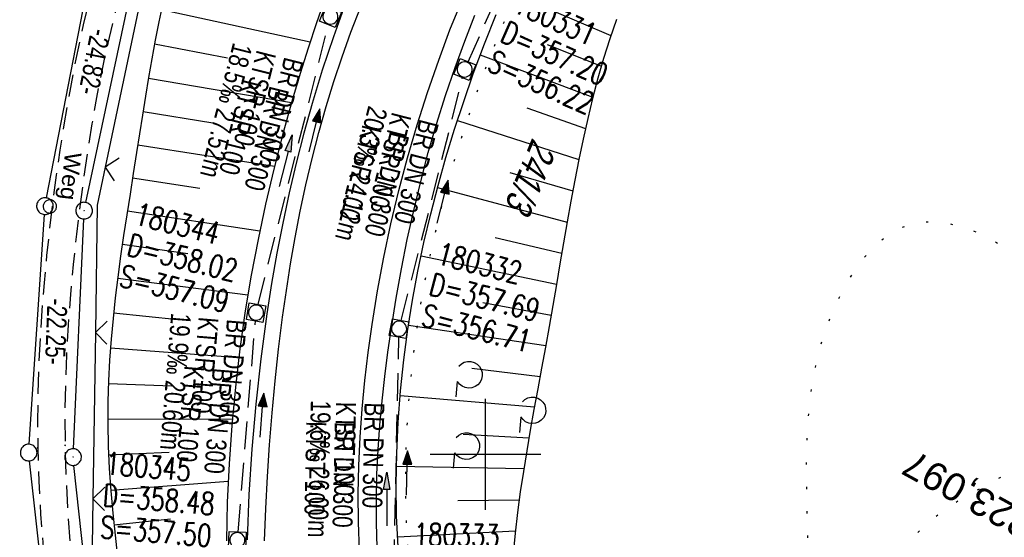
# Model space of a CAD drawing. Extents: x 507875 to 508634, y 446340 to 447363.
# Tile 9 of 71: x 507958 to 508047, y 446593 to 446639. Entities that reach past the tile are written whole.
import ezdxf
from ezdxf.enums import TextEntityAlignment as Align

# ---------------------------------------------------------------- set-up
doc = ezdxf.new("R2010")
doc.units = 0
doc.header["$LTSCALE"] = 10
doc.header["$MEASUREMENT"] = 0
for name, pattern in [('AUSGEZOGEN', [0]), ('LT00', [0]), ('LT07', [0.22, 0.02, -0.2]), ('LT11', [0.3, 0.2, -0.1]), ('STRICHLINIE2', [0.375, 0.25, -0.125])]:
    doc.linetypes.add(name, pattern=pattern)
doc.layers.get('0').update_dxf_attribs({"linetype": 'LT00'})
for name, color, linetype in [('--EK_FBR', 250, 'LT00'), ('--EK_Halt-Pfeil', 4, 'LT00'), ('--EK_Haltung', 7, 'STRICHLINIE2'), ('--EK_Haltung-Text', 140, 'LT00'), ('--EK_Schacht-Text', 5, 'LT00'), ('--EL_DFK_AB_L', 21, 'LT00'), ('--EL_DFK_AB_P', 7, 'LT00'), ('--EL_Halt-Pfeil', 4, 'LT00'), ('--EL_Haltung', 182, 'STRICHLINIE2'), ('--EL_Haltung-Text', 182, 'LT00'), ('-EL-93-1', 250, 'LT00'), ('ABSTAND', 8, 'LT00'), ('DFK_AB_L', 21, 'LT00'), ('DFK_AB_P', 7, 'LT00'), ('DFK_FLUR_NR', 250, 'LT00'), ('DFK_GZPKT', 250, 'LT00'), ('DFK_KATASTER', 250, 'LT00'), ('DFK_VERMPKT', 252, 'LT00'), ('FELDWEG_TEXT', 250, 'Continuous'), ('GEHOELZ_SYMB', 252, 'Continuous'), ('PFEIL', 140, 'AUSGEZOGEN'), ('V127_AFBR_BAB', 250, 'LT00'), ('V127_BOESCH', 250, 'LT00'), ('V127_BOSCHUNG', 250, 'LT00'), ('V127_FELDWEG', 250, 'LT11'), ('V127_GEHOELZ', 250, 'LT07'), ('V127_GRABEN', 250, 'LT00'), ('V127_KA_MULD', 182, 'LT00'), ('V127_RASTER', 250, 'LT00'), ('V127_ZAUN', 40, 'LT00')]:
    doc.layers.add(name, color=color, linetype=linetype)
doc.styles.add('Arial', font='ARIAL.TTF')
doc.styles.add('Beschrift', font='ARIAL.TTF')
doc.styles.add('Haltungsbeschriftung', font='ARIAL.TTF', dxfattribs={"width": 0.75})
doc.styles.add('schachtbeschriftung', font='romans.shx', dxfattribs={"width": 0.75, "height": 2})
doc.styles.get("Standard").update_dxf_attribs({"font": 'ARIAL.TTF'})

# ---------------------------------------------------------------- blocks, each defined once
blk = doc.blocks.new('SYMB7010')
at = {"color": 0, "linetype": 'ByBlock'}
for points in [[(-0.031408, 0.499213), (-0.093728, 0.49134), (-0.15457, 0.475719), (-0.212975, 0.452595), (-0.268021, 0.422333), (-0.31884, 0.385411), (-0.36463, 0.342411), (-0.40467, 0.29401), (-0.438329, 0.240973), (-0.465074, 0.184136), (-0.484486, 0.124395), (-0.496256, 0.062692), (-0.5002, 0)], [(-0.5002, 0), (-0.496256, -0.062692), (-0.484486, -0.124395), (-0.465075, -0.184136), (-0.438329, -0.240973), (-0.404671, -0.29401), (-0.36463, -0.342411), (-0.31884, -0.385411), (-0.268021, -0.422333), (-0.212975, -0.452595), (-0.154571, -0.475719), (-0.093728, -0.49134), (-0.031408, -0.499213), (0.031408, -0.499213)], [(0.5002, 0), (0.496256, 0.062692), (0.484485, 0.124395), (0.465074, 0.184136), (0.438329, 0.240973), (0.40467, 0.29401), (0.36463, 0.342411), (0.31884, 0.385411), (0.268021, 0.422333), (0.212975, 0.452595), (0.15457, 0.475719), (0.093728, 0.49134), (0.031408, 0.499213), (-0.031408, 0.499213)], [(0.031408, -0.499213), (0.093728, -0.491341), (0.15457, -0.475719), (0.212975, -0.452595), (0.268021, -0.422333), (0.31884, -0.385411), (0.36463, -0.342411), (0.404671, -0.294011), (0.438329, -0.240974), (0.465075, -0.184136), (0.484486, -0.124395), (0.496256, -0.062692), (0.500201, 0)]]:
    blk.add_lwpolyline(points, dxfattribs=at)
blk = doc.blocks.new('GEHOELZ_SYMB')
at = {"layer": 'GEHOELZ_SYMB'}
blk.add_line((0, 0), (1.4, 0), dxfattribs=at)
blk.add_lwpolyline([(-1.388, 0.017), (-1.612, 0.221), (-1.778, 0.474), (-1.876, 0.761), (-1.898, 1.063), (-1.844, 1.361), (-1.718, 1.636), (-1.526, 1.87), (-1.282, 2.05), (-1, 2.162), (-0.7, 2.2), (-0.4, 2.162), (-0.118, 2.05), (0.126, 1.87), (0.318, 1.636), (0.444, 1.361), (0.498, 1.063), (0.476, 0.761), (0.378, 0.474), (0.212, 0.221), (-0.012, 0.017)], dxfattribs=at)
blk = doc.blocks.new('SYMB0011')
at = {"color": 0, "linetype": 'ByBlock'}
for p, q in [((0.5, 0), (-0.5, 0)), ((0, 0.5), (0, -0.5))]:
    blk.add_line(p, q, dxfattribs=at)
blk = doc.blocks.new('SYMB0024')
at = {"color": 0, "linetype": 'ByBlock'}
for p, q in [((-0.5, 0.5), (0, 0)), ((0, 0), (0.5, 0.5))]:
    blk.add_line(p, q, dxfattribs=at)
blk = doc.blocks.new('Pfreil3')
at = {"layer": 'PFEIL'}
blk.add_hatch(color=256, dxfattribs=at).paths.add_polyline_path([(-1.549, 0.273), (-1.549, -0.273), (0, 0)])
for p, q in [((-1.549, 0), (-4.831, 0)), ((-1.549, -0.273), (-1.549, 0.273)), ((-1.549, 0.273), (0, 0)), ((0, 0), (-1.549, -0.273))]:
    blk.add_line(p, q, dxfattribs=at)
blk = doc.blocks.new('SYMB1210')
at = {"color": 0, "linetype": 'ByBlock'}
blk.add_line((0.018815, -0.179014), (0.055623, -0.17119), dxfattribs=at)
for points in [[(-0.2, -0.2), (-0.2, 0.2), (0.2, 0.2), (0.2, -0.2), (-0.2, -0.2)], [(0.018815, 0.179014), (-0.018815, 0.179014), (-0.055623, 0.17119), (-0.09, 0.155885), (-0.120444, 0.133766), (-0.145623, 0.105801), (-0.164438, 0.073213), (-0.176067, 0.037424), (-0.18, 0)], [(-0.18, 0), (-0.176067, -0.037424), (-0.164438, -0.073213), (-0.145623, -0.105801), (-0.120444, -0.133766), (-0.09, -0.155885), (-0.055623, -0.17119), (-0.018815, -0.179014), (0.018815, -0.179014)], [(0.18, 0), (0.176067, 0.037424), (0.164438, 0.073213), (0.145623, 0.105801), (0.120444, 0.133766), (0.09, 0.155885), (0.055623, 0.17119), (0.018815, 0.179014)], [(0.055623, -0.17119), (0.09, -0.155885), (0.120444, -0.133766), (0.145623, -0.105801), (0.164438, -0.073213), (0.176067, -0.037424), (0.18, 0)]]:
    blk.add_lwpolyline(points, dxfattribs=at)
blk = doc.blocks.new('SYMB0003')
at = {"color": 0, "linetype": 'ByBlock'}
for p, q in [((-0.015712, 0), (0.010166, 0.012015)), ((0, -0.021257), (-0.015712, 0)), ((0.010166, 0.012015), (0, -0.021257))]:
    blk.add_line(p, q, dxfattribs=at)
for points in [[(-0.031395, 0.499013), (-0.093691, 0.491144), (-0.154509, 0.475528), (-0.21289, 0.452414), (-0.267913, 0.422164), (-0.318712, 0.385257), (-0.364484, 0.342274), (-0.404509, 0.293893), (-0.438154, 0.240877), (-0.464888, 0.184062), (-0.484292, 0.124345), (-0.496058, 0.062667), (-0.5, 0)], [(-0.5, 0), (-0.496058, -0.062667), (-0.484292, -0.124345), (-0.464888, -0.184062), (-0.438154, -0.240877), (-0.404509, -0.293893), (-0.364485, -0.342274), (-0.318712, -0.385257), (-0.267914, -0.422164), (-0.21289, -0.452414), (-0.154509, -0.475529), (-0.093691, -0.491144), (-0.031395, -0.499014), (0.031395, -0.499014)], [(0.5, 0), (0.496057, 0.062667), (0.484292, 0.124345), (0.464888, 0.184062), (0.438153, 0.240877), (0.404509, 0.293893), (0.364484, 0.342274), (0.318712, 0.385257), (0.267913, 0.422164), (0.21289, 0.452414), (0.154509, 0.475528), (0.093691, 0.491144), (0.031395, 0.499013), (-0.031395, 0.499013)], [(0.031395, -0.499014), (0.093691, -0.491144), (0.154509, -0.475529), (0.21289, -0.452414), (0.267914, -0.422164), (0.318712, -0.385257), (0.364485, -0.342274), (0.404509, -0.293893), (0.438154, -0.240877), (0.464889, -0.184062), (0.484292, -0.124345), (0.496058, -0.062667), (0.5, 0)]]:
    blk.add_lwpolyline(points, dxfattribs=at)
blk = doc.blocks.new('SYMB0070')
at = {"color": 0, "linetype": 'ByBlock'}
for p, q in [((-0.5, 0), (0.2, 0)), ((0.5, 0), (0.2, 0.1)), ((0.2, 0.1), (0.2, 0)), ((0.468, 0), (0.21, 0.086)), ((0.21, 0.086), (0.21, -0.086)), ((0.21, -0.086), (0.468, 0)), ((0.22, -0.072), (0.437, 0)), ((0.23, -0.058), (0.405, 0)), ((0.24, -0.045), (0.374, 0)), ((0.342, 0), (0.25, 0.031)), ((0.25, 0.031), (0.25, -0.031)), ((0.25, -0.031), (0.342, 0)), ((0.26, -0.017), (0.31, 0)), ((0.27, -0.003), (0.279, 0))]:
    blk.add_line(p, q, dxfattribs=at)
for points in [[(0.2, 0), (0.2, -0.1), (0.5, 0)], [(0.437, 0), (0.22, 0.072), (0.22, -0.072)], [(0.405, 0), (0.23, 0.058), (0.23, -0.058)], [(0.374, 0), (0.24, 0.045), (0.24, -0.045)], [(0.31, 0), (0.26, 0.017), (0.26, -0.017)], [(0.279, 0), (0.27, 0.003), (0.27, -0.003)]]:
    blk.add_lwpolyline(points, dxfattribs=at)

msp = doc.modelspace()

# ---------------------------------------------------------------- linework, layer by layer
at = {"layer": '--EK_FBR', "color": 2}
for points in [[(507988.622, 446591.303), (507988.532, 446593.867), (507988.515, 446596.429), (507988.567, 446598.988), (507988.686, 446601.544), (507988.869, 446604.096), (507989.111, 446606.642), (507989.411, 446609.183), (507989.766, 446611.718), (507990.261, 446614.754), (507990.829, 446617.777), (507991.471, 446620.786), (507992.187, 446623.778), (507992.975, 446626.752), (507993.837, 446629.705), (507994.771, 446632.634), (507995.778, 446635.539), (507996.799, 446638.27), (507997.884, 446640.976)], [(507980.07, 446592.208), (507980.183, 446595.098), (507980.332, 446597.985), (507980.52, 446600.868), (507980.749, 446603.748), (507981.021, 446606.623), (507981.336, 446609.495), (507981.698, 446612.362), (507982.039, 446614.765), (507982.416, 446617.164), (507982.834, 446619.556), (507983.294, 446621.94), (507983.8, 446624.313), (507984.354, 446626.675), (507984.96, 446629.024), (507985.621, 446631.357), (507986.32, 446633.616), (507987.07, 446635.858), (507987.869, 446638.084), (507988.714, 446640.295)]]:
    msp.add_lwpolyline(points, dxfattribs=at)
at = {"layer": '--EK_Haltung'}
for p, q in [((507998.429, 446635.394), (508005.978, 446652.315)), ((507979.492, 446613.508), (507985.832, 446638.746)), ((507992.395, 446612.055), (507997.94, 446633.983)), ((507977.684, 446592.999), (507979.247, 446612.033)), ((507991.66, 446586.081), (507992.195, 446610.581))]:
    msp.add_line(p, q, dxfattribs=at)
at = {"layer": '--EL_DFK_AB_L'}
for p, q in [((507963.957, 446622.714), (507968.814, 446645.526)), ((507962.834, 446600.499), (507963.767, 446621.228)), ((507965.049, 446579.105), (507962.882, 446599.001))]:
    msp.add_line(p, q, dxfattribs=at)
at = {"layer": '--EL_Haltung'}
for p, q in [((507998.429, 446635.394), (508005.978, 446652.315)), ((507979.492, 446613.508), (507985.832, 446638.746)), ((507992.395, 446612.055), (507997.94, 446633.983)), ((507977.684, 446592.999), (507979.247, 446612.033)), ((507991.66, 446586.081), (507992.195, 446610.581))]:
    msp.add_line(p, q, dxfattribs=at)
at = {"layer": 'DFK_AB_L'}
for p, q in [((507963.957, 446622.714), (507968.814, 446645.526)), ((507962.834, 446600.499), (507963.767, 446621.228)), ((507965.049, 446579.105), (507962.882, 446599.001))]:
    msp.add_line(p, q, dxfattribs=at)
at = {"layer": 'DFK_KATASTER'}
for p, q in [((507960.404, 446623.117), (507965.007, 446646.794)), ((507958.85, 446600.908), (507960.211, 446621.629)), ((507961.229, 446578.044), (507958.882, 446599.412))]:
    msp.add_line(p, q, dxfattribs=at)
at = {"layer": 'V127_AFBR_BAB', "color": 0}
for points in [[(507988.622, 446591.303), (507988.532, 446593.867), (507988.515, 446596.429), (507988.567, 446598.988), (507988.686, 446601.544), (507988.869, 446604.096), (507989.111, 446606.642), (507989.411, 446609.183), (507989.766, 446611.718), (507990.261, 446614.754), (507990.829, 446617.777), (507991.471, 446620.786), (507992.187, 446623.778), (507992.975, 446626.752), (507993.837, 446629.705), (507994.771, 446632.634), (507995.778, 446635.539), (507996.799, 446638.27), (507997.884, 446640.976)], [(507980.07, 446592.208), (507980.183, 446595.098), (507980.332, 446597.985), (507980.52, 446600.868), (507980.749, 446603.748), (507981.021, 446606.623), (507981.336, 446609.495), (507981.698, 446612.362), (507982.039, 446614.765), (507982.416, 446617.164), (507982.834, 446619.556), (507983.294, 446621.94), (507983.8, 446624.313), (507984.354, 446626.675), (507984.96, 446629.024), (507985.621, 446631.357), (507986.32, 446633.616), (507987.07, 446635.858), (507987.869, 446638.084), (507988.714, 446640.295)]]:
    msp.add_lwpolyline(points, dxfattribs=at)
at = {"layer": 'V127_BOESCH'}
for points in [[(507970.908, 446640.676), (507970.551, 446639.011), (507970.22, 446637.338), (507969.909, 446635.659), (507969.616, 446633.975), (507969.335, 446632.287), (507969.063, 446630.596), (507968.795, 446628.904), (507968.529, 446627.211), (507968.232, 446625.34), (507967.936, 446623.47), (507967.644, 446621.599), (507967.361, 446619.729), (507967.092, 446617.858), (507966.84, 446615.987), (507966.61, 446614.116), (507966.407, 446612.244), (507966.234, 446610.372), (507966.096, 446608.498), (507965.998, 446606.624), (507965.943, 446604.748), (507965.936, 446602.741), (507965.98, 446600.732), (507966.071, 446598.723), (507966.205, 446596.713), (507966.378, 446594.704), (507966.585, 446592.695), (507966.823, 446590.687)], [(508011.81, 446639.22), (508011.21, 446637.473), (508010.655, 446635.703), (508010.141, 446633.912), (508009.665, 446632.102), (508009.222, 446630.275), (508008.808, 446628.434), (508008.42, 446626.58), (508008.054, 446624.714), (508007.704, 446622.841), (508007.368, 446620.96), (508007.042, 446619.076), (508006.72, 446617.188), (508006.4, 446615.3), (508006.078, 446613.414), (508005.748, 446611.532), (508005.409, 446609.653), (508005.065, 446607.778), (508004.719, 446605.909), (508004.376, 446604.043), (508004.043, 446602.18), (508003.722, 446600.32), (508003.42, 446598.462), (508003.141, 446596.606), (508002.89, 446594.749), (508002.671, 446592.893), (508002.489, 446591.037)]]:
    msp.add_lwpolyline(points, dxfattribs=at)
at = {"layer": 'V127_BOSCHUNG'}
for p, q in [((508001.856, 446641.827), (508011.304, 446637.758)), ((507970.786, 446640.124), (507984.179, 446637.204)), ((507970.157, 446637.005), (507976.742, 446635.752)), ((508005.552, 446636.97), (508010.451, 446635.011)), ((507999.524, 446636.013), (508009.695, 446632.221)), ((507969.609, 446633.936), (507982.504, 446631.714)), ((508003.743, 446631.239), (508009.021, 446629.394)), ((507969.113, 446630.912), (507975.415, 446629.89)), ((507997.465, 446630.108), (508008.42, 446626.575)), ((507968.641, 446627.923), (507980.971, 446625.974)), ((507968.17, 446624.948), (507974.224, 446624.003)), ((508002.204, 446625.429), (508007.872, 446623.749)), ((507995.674, 446624.061), (508007.366, 446620.947)), ((507967.7, 446621.959), (507979.645, 446620.148)), ((508000.888, 446619.568), (508006.881, 446618.133)), ((507967.246, 446618.941), (507973.16, 446618.096)), ((507994.193, 446617.902), (508006.409, 446615.349)), ((507966.826, 446615.88), (507978.569, 446614.383)), ((507999.755, 446613.676), (508005.929, 446612.558)), ((507966.461, 446612.773), (507972.295, 446612.158)), ((507993.056, 446611.643), (508005.436, 446609.798)), ((507966.173, 446609.608), (507977.75, 446608.745)), ((507998.777, 446607.759), (508004.925, 446607.026)), ((507965.989, 446606.396), (507971.711, 446606.186)), ((507992.301, 446605.303), (508004.419, 446604.274)), ((507965.934, 446603.168), (507977.167, 446603.208)), ((507998, 446601.811), (508003.922, 446601.489)), ((507966.011, 446599.954), (507971.483, 446600.185)), ((507991.961, 446598.93), (508003.46, 446598.716)), ((507966.201, 446596.77), (507976.793, 446597.586)), ((507997.5, 446595.829), (508003.043, 446595.905)), ((507966.483, 446593.644), (507971.584, 446594.171)), ((507992.067, 446592.553), (508002.694, 446593.103))]:
    msp.add_line(p, q, dxfattribs=at)
at = {"layer": 'V127_FELDWEG', "flags": 128}
for points in [[(508016.463, 446449.692), (508016.671, 446451.198), (508016.935, 446453.765), (508017.107, 446456.341), (508017.188, 446458.921), (508017.177, 446461.502), (508017.075, 446464.081), (508016.882, 446466.655), (508016.599, 446469.219), (508016.224, 446471.77), (508015.76, 446474.306), (508015.268, 446476.556), (508014.704, 446478.788), (508014.064, 446480.998), (508013.349, 446483.185), (508012.556, 446485.345), (508011.79, 446487.231), (508010.963, 446489.092), (508010.079, 446490.925), (508009.139, 446492.727), (508008.24, 446494.334), (508007.299, 446495.917), (508006.323, 446497.478), (508005.313, 446499.019), (508004.275, 446500.542), (508003.212, 446502.051), (508002.128, 446503.546), (508001.027, 446505.032), (507999.914, 446506.51), (507998.792, 446507.982), (507997.665, 446509.452), (507996.537, 446510.92), (507995.413, 446512.391), (507993.818, 446514.499), (507992.241, 446516.618), (507990.684, 446518.749), (507989.151, 446520.894), (507987.643, 446523.056), (507986.165, 446525.237), (507984.718, 446527.438), (507983.306, 446529.661), (507981.932, 446531.909), (507980.372, 446534.577), (507978.87, 446537.279), (507977.427, 446540.015), (507976.043, 446542.783), (507974.723, 446545.582), (507973.465, 446548.409), (507972.274, 446551.265), (507971.149, 446554.146), (507969.974, 446557.392), (507968.883, 446560.666), (507967.875, 446563.967), (507966.947, 446567.292), (507966.099, 446570.639), (507965.329, 446574.006), (507964.636, 446577.391), (507964.104, 446580.293), (507963.629, 446583.205), (507963.213, 446586.126), (507962.859, 446589.054), (507962.568, 446591.987), (507962.344, 446594.925), (507962.189, 446597.865), (507962.105, 446600.806), (507962.091, 446603.528), (507962.137, 446606.25), (507962.239, 446608.971), (507962.393, 446611.691), (507962.596, 446614.411), (507962.844, 446617.129), (507963.134, 446619.846), (507963.463, 446622.561), (507963.786, 446624.976), (507964.14, 446627.387), (507964.528, 446629.793), (507964.953, 446632.192), (507965.418, 446634.581), (507965.928, 446636.958), (507966.484, 446639.322), (507967.091, 446641.67), (507967.75, 446644), (507968.467, 446646.311), (507969.243, 446648.6), (507970.162, 446651.073), (507971.152, 446653.519), (507972.212, 446655.938), (507973.337, 446658.332), (507974.526, 446660.701), (507975.774, 446663.046), (507977.079, 446665.368), (507978.437, 446667.669), (507979.846, 446669.948), (507980.575, 446671.092), (507981.309, 446672.232), (507982.043, 446673.373), (507982.77, 446674.516), (507983.485, 446675.664), (507984.18, 446676.819), (507984.85, 446677.983), (507985.488, 446679.16), (507986.088, 446680.351), (507986.644, 446681.559), (507987.149, 446682.787), (507987.598, 446684.036), (507987.983, 446685.31), (507988.312, 446686.662), (507988.566, 446688.038), (507988.747, 446689.432), (507988.855, 446690.84), (507988.892, 446692.257), (507988.858, 446693.676), (507988.753, 446695.095), (507988.579, 446696.506), (507988.336, 446697.904), (507988.025, 446699.286), (507987.647, 446700.645), (507987.203, 446701.977), (507986.687, 446703.294), (507986.108, 446704.58), (507985.473, 446705.836), (507984.787, 446707.066), (507984.055, 446708.272), (507983.282, 446709.455), (507982.474, 446710.618), (507981.635, 446711.763), (507980.772, 446712.893), (507979.89, 446714.01), (507978.994, 446715.116), (507978.089, 446716.213), (507976.274, 446718.38), (507974.448, 446720.524), (507972.61, 446722.649), (507970.762, 446724.759), (507968.905, 446726.855), (507967.04, 446728.941), (507966.412, 446729.639)], [(507965.438, 446727.27), (507965.996, 446726.646), (507968.061, 446724.293), (507970.108, 446721.918), (507972.139, 446719.52), (507974.156, 446717.099), (507976.162, 446714.654), (507977.024, 446713.59), (507977.88, 446712.52), (507978.722, 446711.439), (507979.547, 446710.348), (507980.349, 446709.241), (507981.122, 446708.119), (507981.86, 446706.977), (507982.559, 446705.815), (507983.212, 446704.628), (507983.815, 446703.416), (507984.362, 446702.176), (507984.847, 446700.905), (507985.262, 446699.615), (507985.61, 446698.298), (507985.891, 446696.96), (507986.103, 446695.606), (507986.245, 446694.242), (507986.316, 446692.874), (507986.316, 446691.507), (507986.242, 446690.146), (507986.095, 446688.797), (507985.874, 446687.466), (507985.576, 446686.158), (507985.213, 446684.908), (507984.783, 446683.683), (507984.294, 446682.48), (507983.751, 446681.297), (507983.162, 446680.132), (507982.533, 446678.981), (507981.87, 446677.843), (507981.181, 446676.714), (507980.471, 446675.593), (507979.749, 446674.476), (507979.019, 446673.362), (507978.289, 446672.247), (507977.565, 446671.13), (507976.133, 446668.844), (507974.756, 446666.536), (507973.438, 446664.204), (507972.181, 446661.849), (507970.987, 446659.469), (507969.857, 446657.063), (507968.796, 446654.632), (507967.804, 446652.173), (507966.884, 446649.687), (507966.152, 446647.529), (507965.473, 446645.351), (507964.844, 446643.156), (507964.261, 446640.945), (507963.724, 446638.72), (507963.228, 446636.482), (507962.771, 446634.233), (507962.351, 446631.975), (507961.965, 446629.71), (507961.61, 446627.438), (507961.284, 446625.162), (507960.984, 446622.884), (507960.686, 446620.409), (507960.418, 446617.932), (507960.184, 446615.455), (507959.985, 446612.976), (507959.824, 446610.497), (507959.704, 446608.017), (507959.628, 446605.537), (507959.598, 446603.056), (507959.617, 446600.575), (507959.707, 446597.59), (507959.87, 446594.606), (507960.102, 446591.624), (507960.403, 446588.648), (507960.77, 446585.677), (507961.201, 446582.714), (507961.694, 446579.761), (507962.246, 446576.819), (507963.091, 446572.831), (507964.043, 446568.87), (507965.101, 446564.936), (507966.264, 446561.033), (507967.532, 446557.161), (507968.906, 446553.324), (507970.045, 446550.37), (507971.247, 446547.44), (507972.512, 446544.538), (507973.842, 446541.664), (507975.235, 446538.823), (507976.693, 446536.015), (507978.216, 446533.244), (507979.803, 446530.513), (507981.056, 446528.459), (507982.344, 446526.428), (507983.663, 446524.417), (507985.013, 446522.425), (507986.389, 446520.449), (507987.789, 446518.489), (507989.21, 446516.542), (507990.649, 446514.606), (507992.104, 446512.68), (507993.571, 446510.761), (507994.676, 446509.328), (507995.783, 446507.896), (507996.887, 446506.463), (507997.987, 446505.026), (507999.077, 446503.583), (508000.154, 446502.133), (508001.214, 446500.672), (508002.254, 446499.199), (508003.27, 446497.71), (508004.258, 446496.205), (508005.214, 446494.68), (508006.136, 446493.134), (508007.018, 446491.564), (508007.92, 446489.847), (508008.767, 446488.1), (508009.557, 446486.327), (508010.283, 446484.527), (508010.927, 446482.751), (508011.511, 446480.954), (508012.037, 446479.139), (508012.511, 446477.307), (508012.934, 446475.462), (508013.311, 446473.605), (508013.736, 446471.174), (508014.087, 446468.731), (508014.359, 446466.278), (508014.552, 446463.818), (508014.661, 446461.354), (508014.685, 446458.889), (508014.621, 446456.426), (508014.467, 446453.968), (508014.247, 446451.74), (508014.104, 446450.662)]]:
    msp.add_lwpolyline(points, dxfattribs=at)
at = {"layer": 'V127_GEHOELZ', "flags": 128}
msp.add_lwpolyline([(508096.938, 446604.493), (508097.549, 446605.409), (508098.188, 446606.309), (508098.849, 446607.198), (508099.528, 446608.078), (508100.217, 446608.954), (508100.913, 446609.829), (508101.608, 446610.707), (508102.298, 446611.59), (508102.977, 446612.484), (508103.638, 446613.391), (508104.278, 446614.315), (508104.889, 446615.26), (508105.467, 446616.229), (508105.715, 446616.678), (508105.946, 446617.134), (508106.151, 446617.6), (508106.32, 446618.076), (508106.444, 446618.565), (508106.514, 446619.041), (508106.54, 446619.525), (508106.523, 446620.009), (508106.469, 446620.489), (508106.32, 446621.205), (508106.1, 446621.899), (508105.82, 446622.574), (508105.491, 446623.234), (508105.124, 446623.883), (508104.729, 446624.522), (508104.317, 446625.155), (508103.899, 446625.785), (508102.942, 446627.245), (508102.004, 446628.704), (508101.08, 446630.162), (508100.166, 446631.616), (508099.256, 446633.064), (508098.347, 446634.504), (508097.434, 446635.936), (508096.512, 446637.356), (508095.577, 446638.762), (508094.623, 446640.154), (508093.647, 446641.53), (508092.644, 446642.886), (508091.609, 446644.222), (508090.28, 446645.843), (508088.899, 446647.429), (508087.469, 446648.979), (508085.993, 446650.491), (508084.473, 446651.966), (508082.913, 446653.401), (508081.317, 446654.795), (508079.687, 446656.149), (508078.027, 446657.46), (508076.529, 446658.589), (508075.012, 446659.689), (508073.478, 446660.762), (508071.93, 446661.814), (508070.371, 446662.848), (508068.802, 446663.869), (508067.227, 446664.88), (508065.648, 446665.887), (508064.068, 446666.892), (508062.488, 446667.901), (508060.912, 446668.917), (508059.902, 446669.575), (508058.891, 446670.232), (508057.878, 446670.885), (508056.858, 446671.527), (508055.831, 446672.154), (508054.792, 446672.762), (508053.74, 446673.344), (508052.672, 446673.897), (508051.584, 446674.414), (508050.243, 446674.986), (508048.874, 446675.497), (508047.48, 446675.943), (508046.066, 446676.321), (508044.635, 446676.628), (508043.191, 446676.861), (508041.737, 446677.015), (508040.277, 446677.089), (508038.755, 446677.077), (508037.234, 446676.977), (508035.719, 446676.791), (508034.215, 446676.522), (508032.724, 446676.175), (508031.251, 446675.75), (508029.801, 446675.253), (508028.377, 446674.685), (508026.983, 446674.049), (508025.624, 446673.349), (508024.251, 446672.556), (508022.923, 446671.698), (508021.642, 446670.779), (508020.412, 446669.801), (508019.235, 446668.765), (508018.131, 446667.694), (508017.078, 446666.573), (508016.072, 446665.408), (508015.111, 446664.202), (508014.189, 446662.959), (508013.305, 446661.684), (508012.455, 446660.38), (508011.635, 446659.051), (508010.842, 446657.702), (508010.073, 446656.337), (508009.323, 446654.959), (508008.59, 446653.573), (508007.871, 446652.182), (508006.74, 446649.952), (508005.637, 446647.719), (508004.564, 446645.48), (508003.524, 446643.233), (508002.519, 446640.974), (508001.551, 446638.702), (508000.623, 446636.414), (507999.737, 446634.107), (507998.848, 446631.643), (507998.011, 446629.157), (507997.229, 446626.651), (507996.502, 446624.125), (507995.834, 446621.582), (507995.226, 446619.024), (507994.681, 446616.452), (507994.2, 446613.868), (507993.786, 446611.274), (507993.418, 446608.478), (507993.13, 446605.673), (507992.926, 446602.862), (507992.805, 446600.046), (507992.771, 446597.225), (507992.825, 446594.403), (507992.968, 446591.581), (507993.115, 446589.696), (507993.305, 446587.813), (507993.54, 446585.936), (507993.822, 446584.067), (507994.155, 446582.208), (507994.539, 446580.362), (507994.978, 446578.531), (507995.474, 446576.718), (507996.028, 446574.924), (507996.739, 446572.89), (507997.528, 446570.884), (507998.39, 446568.903), (507999.323, 446566.944), (508000.323, 446565.006), (508001.067, 446563.653), (508001.843, 446562.315), (508002.656, 446560.997), (508003.504, 446559.706), (508004.392, 446558.446), (508005.32, 446557.225), (508006.289, 446556.047), (508007.303, 446554.918), (508008.362, 446553.844), (508009.468, 446552.831), (508010.455, 446552.013), (508011.475, 446551.238), (508012.524, 446550.499), (508013.597, 446549.792), (508014.693, 446549.109), (508015.807, 446548.444), (508016.935, 446547.793), (508018.074, 446547.147), (508019.221, 446546.502), (508020.372, 446545.852), (508021.522, 446545.19), (508022.67, 446544.51), (508023.811, 446543.806), (508024.941, 446543.072), (508025.494, 446542.699), (508026.046, 446542.327), (508026.601, 446541.964), (508027.161, 446541.621), (508027.73, 446541.306), (508028.31, 446541.029), (508028.904, 446540.8), (508029.515, 446540.626), (508030.146, 446540.519), (508030.571, 446540.49), (508030.997, 446540.501), (508031.419, 446540.561), (508031.827, 446540.678), (508032.227, 446540.863), (508032.599, 446541.099), (508032.937, 446541.367), (508033.466, 446541.911), (508033.865, 446542.502), (508034.144, 446543.135), (508034.312, 446543.808), (508034.379, 446544.518), (508034.354, 446545.261), (508034.247, 446546.034), (508034.067, 446546.835), (508033.823, 446547.66), (508033.526, 446548.505), (508033.183, 446549.369), (508032.805, 446550.246), (508032.401, 446551.136), (508031.981, 446552.034), (508031.553, 446552.936), (508031.128, 446553.841), (508030.715, 446554.745), (508030.323, 446555.645), (508029.961, 446556.537), (508029.475, 446557.903), (508029.078, 446559.246), (508028.763, 446560.568), (508028.524, 446561.87), (508028.352, 446563.155), (508028.241, 446564.425), (508028.183, 446565.682), (508028.172, 446566.927), (508028.199, 446568.163), (508028.259, 446569.392), (508028.344, 446570.616), (508028.447, 446571.837), (508028.559, 446573.057), (508028.676, 446574.278), (508028.788, 446575.502), (508028.89, 446576.731), (508029.01, 446578.574), (508029.095, 446580.432), (508029.148, 446582.301), (508029.173, 446584.181), (508029.176, 446586.07), (508029.16, 446587.966), (508029.13, 446589.867), (508029.09, 446591.772), (508029.044, 446593.679), (508029.009, 446595.107), (508028.981, 446596.534), (508028.964, 446597.96), (508028.967, 446599.382), (508028.996, 446600.802), (508029.056, 446602.217), (508029.156, 446603.626), (508029.301, 446605.03), (508029.498, 446606.426), (508029.753, 446607.814), (508030.074, 446609.193), (508030.467, 446610.562), (508030.938, 446611.921), (508031.494, 446613.268), (508032.142, 446614.602), (508032.586, 446615.411), (508033.068, 446616.203), (508033.585, 446616.97), (508034.14, 446617.7), (508034.731, 446618.383), (508035.359, 446619.007), (508036.024, 446619.564), (508036.725, 446620.041), (508037.463, 446620.428), (508038.237, 446620.716), (508039.026, 446620.893), (508039.843, 446620.971), (508040.68, 446620.957), (508041.529, 446620.859), (508042.383, 446620.682), (508043.236, 446620.435), (508044.078, 446620.123), (508044.903, 446619.754), (508045.704, 446619.334), (508046.473, 446618.87), (508047.202, 446618.37), (508048.101, 446617.659), (508048.925, 446616.897), (508049.681, 446616.087), (508050.377, 446615.232), (508051.019, 446614.333), (508051.617, 446613.393), (508052.176, 446612.414), (508052.704, 446611.399), (508053.209, 446610.35), (508053.697, 446609.27), (508053.942, 446608.706), (508054.175, 446608.137), (508054.387, 446607.567), (508054.568, 446607), (508054.711, 446606.439), (508054.804, 446605.887), (508054.84, 446605.348), (508054.808, 446604.825), (508054.671, 446604.22), (508054.434, 446603.642), (508054.106, 446603.09), (508053.698, 446602.563), (508053.22, 446602.06), (508052.684, 446601.581), (508052.098, 446601.122), (508051.474, 446600.685), (508050.822, 446600.267), (508050.153, 446599.868), (508049.477, 446599.486), (508048.804, 446599.12), (508047.86, 446598.621), (508046.943, 446598.144), (508046.049, 446597.682), (508045.177, 446597.224), (508044.325, 446596.763), (508043.489, 446596.29), (508042.669, 446595.795), (508041.862, 446595.271), (508041.065, 446594.709), (508040.276, 446594.099), (508039.688, 446593.604), (508039.115, 446593.079), (508038.568, 446592.524), (508038.057, 446591.939), (508037.593, 446591.325), (508037.188, 446590.684), (508036.853, 446590.016), (508036.599, 446589.322), (508036.436, 446588.603), (508036.374, 446587.885), (508036.401, 446587.152), (508036.513, 446586.412), (508036.702, 446585.675), (508036.963, 446584.948), (508037.29, 446584.24), (508037.676, 446583.559), (508038.116, 446582.914), (508038.602, 446582.313), (508039.13, 446581.763), (508039.693, 446581.275), (508040.284, 446580.855), (508040.934, 446580.493), (508041.61, 446580.209), (508042.313, 446579.993), (508043.043, 446579.839), (508043.801, 446579.737), (508044.589, 446579.679), (508045.406, 446579.656), (508046.254, 446579.66), (508046.94, 446579.676), (508047.636, 446579.695), (508048.331, 446579.71), (508049.018, 446579.711), (508049.685, 446579.691), (508050.324, 446579.642), (508050.924, 446579.555), (508051.477, 446579.423), (508051.972, 446579.237), (508052.4, 446578.989), (508052.752, 446578.671), (508053.009, 446578.3), (508053.199, 446577.866), (508053.33, 446577.378), (508053.414, 446576.843), (508053.459, 446576.27), (508053.477, 446575.667), (508053.476, 446575.041), (508053.466, 446574.402), (508053.458, 446573.756), (508053.462, 446573.111), (508053.486, 446572.477), (508053.624, 446571.257), (508053.883, 446570.107), (508054.259, 446569.025), (508054.748, 446568.008), (508055.347, 446567.056), (508056.052, 446566.167), (508056.665, 446565.524), (508057.332, 446564.924), (508058.047, 446564.372), (508058.804, 446563.876), (508059.596, 446563.441), (508060.418, 446563.074), (508061.262, 446562.781), (508062.124, 446562.569), (508062.995, 446562.443), (508063.818, 446562.407), (508064.642, 446562.445), (508065.463, 446562.548), (508066.279, 446562.706), (508067.086, 446562.91), (508067.881, 446563.153), (508068.962, 446563.539), (508070.019, 446563.976), (508071.053, 446564.457), (508072.068, 446564.978), (508073.067, 446565.533), (508074.052, 446566.116), (508075.028, 446566.723), (508075.996, 446567.347), (508076.96, 446567.984), (508077.77, 446568.527), (508078.574, 446569.078), (508079.367, 446569.641), (508080.146, 446570.218), (508080.903, 446570.815), (508081.636, 446571.433), (508082.338, 446572.077), (508083.006, 446572.75), (508083.835, 446573.694), (508084.598, 446574.691), (508085.302, 446575.735), (508085.95, 446576.823), (508086.549, 446577.949), (508087.104, 446579.109), (508087.619, 446580.298), (508088.1, 446581.512), (508088.553, 446582.745), (508088.982, 446583.993), (508089.393, 446585.252), (508089.791, 446586.516), (508090.181, 446587.781), (508090.635, 446589.26), (508091.091, 446590.732), (508091.554, 446592.193), (508092.03, 446593.642), (508092.523, 446595.076), (508093.041, 446596.493), (508093.587, 446597.89), (508094.167, 446599.265), (508094.787, 446600.615), (508095.452, 446601.938), (508096.167, 446603.231), (508096.938, 446604.493)], dxfattribs=at)
at = {"layer": 'V127_GRABEN'}
for points in [[(507985.537, 446641.173), (507984.745, 446638.908), (507983.993, 446636.629), (507983.277, 446634.338), (507982.596, 446632.037), (507981.722, 446628.89), (507980.91, 446625.728), (507980.163, 446622.551), (507979.483, 446619.36), (507978.874, 446616.155), (507978.336, 446612.937), (507977.846, 446609.504), (507977.44, 446606.059), (507977.116, 446602.605), (507976.874, 446599.143), (507976.714, 446595.678), (507976.634, 446592.21)], [(507987.358, 446640.603), (507986.281, 446637.637), (507985.281, 446634.645), (507984.357, 446631.628), (507983.609, 446628.957), (507982.921, 446626.27), (507982.288, 446623.57), (507981.71, 446620.857), (507981.184, 446618.133), (507980.708, 446615.401), (507980.28, 446612.661), (507979.731, 446608.604), (507979.279, 446604.536), (507978.923, 446600.458), (507978.662, 446596.37), (507978.493, 446592.275)], [(507990.24, 446591.599), (507990.171, 446593.806), (507990.163, 446596.013), (507990.215, 446598.219), (507990.32, 446600.423), (507990.476, 446602.626), (507990.679, 446604.826), (507990.923, 446607.023), (507991.206, 446609.216), (507991.523, 446611.406), (507991.951, 446614.067), (507992.426, 446616.719), (507992.951, 446619.361), (507993.526, 446621.99), (507994.156, 446624.606), (507994.841, 446627.206), (507995.583, 446629.788), (507996.386, 446632.351), (507997.251, 446634.892), (507998.123, 446637.262), (507999.048, 446639.612)], [(507992.12, 446591.648), (507991.987, 446594.464), (507991.945, 446597.28), (507991.99, 446600.095), (507992.122, 446602.907), (507992.336, 446605.713), (507992.631, 446608.512), (507993.004, 446611.301), (507993.423, 446613.912), (507993.906, 446616.511), (507994.452, 446619.098), (507995.057, 446621.673), (507995.72, 446624.234), (507996.439, 446626.781), (507997.21, 446629.312), (507998.033, 446631.826), (507998.904, 446634.324), (507999.9, 446637.008), (508000.953, 446639.669)]]:
    msp.add_lwpolyline(points, dxfattribs=at)
at = {"layer": 'V127_RASTER'}
for p, q in [((507999.999, 446595), (507999.999, 446605)), ((507994.997, 446600), (508004.997, 446600))]:
    msp.add_line(p, q, dxfattribs=at)
at = {"layer": 'V127_ZAUN'}
for p, q in [((507968.8, 446640.587), (507965.709, 446625.909)), ((507964.815, 446610.985), (507964.59, 446595.987))]:
    msp.add_line(p, q, dxfattribs=at)
for points in [[(507965.709, 446625.909), (507964.987, 446622.48), (507964.815, 446610.985)], [(507964.59, 446595.987), (507964.493, 446589.533), (507965.841, 446581.095)]]:
    msp.add_lwpolyline(points, dxfattribs=at)

# ---------------------------------------------------------------- block references
at = {"layer": '--EK_Halt-Pfeil', "yscale": 4, "zscale": 4}
for p, xscale, rotation in [((507984.578, 446629.205), 4.000000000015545, 75.8968900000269), ((507996.137, 446622.773), 3.999999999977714, 75.80834000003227), ((507979.835, 446603.527), 3.999999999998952, 85.30426000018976), ((507992.927, 446598.311), 3.999999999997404, 88.75207999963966)]:
    msp.add_blockref('SYMB0070', p, dxfattribs=dict(at, xscale=xscale, rotation=rotation))
at = {"layer": '--EL_DFK_AB_P', "xscale": 1.500000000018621, "yscale": 1.5, "zscale": 1.5, "rotation": 264.7377099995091}
for p in [(507963.8, 446621.978), (507962.801, 446599.749)]:
    msp.add_blockref('SYMB0003', p, dxfattribs=at)
at = {"layer": '--EL_Halt-Pfeil', "yscale": 4, "zscale": 4}
for p, xscale, rotation in [((507984.578, 446629.205), 4.000000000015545, 75.8968900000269), ((507996.137, 446622.773), 3.999999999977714, 75.80834000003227), ((507979.835, 446603.527), 3.999999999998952, 85.30426000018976), ((507992.927, 446598.311), 3.999999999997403, 88.75207999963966)]:
    msp.add_blockref('SYMB0070', p, dxfattribs=dict(at, xscale=xscale, rotation=rotation))
at = {"layer": 'DFK_AB_P', "xscale": 1.500000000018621, "yscale": 1.5, "zscale": 1.5, "rotation": 264.7377099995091}
for p in [(507963.8, 446621.978), (507962.801, 446599.749)]:
    msp.add_blockref('SYMB0003', p, dxfattribs=at)
at = {"layer": 'DFK_GZPKT', "xscale": 1.500000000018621, "yscale": 1.5, "zscale": 1.5, "rotation": 264.7377099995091}
for p in [(507960.261, 446622.38), (507958.8, 446600.159)]:
    msp.add_blockref('SYMB7010', p, dxfattribs=at)
at = {"layer": 'DFK_VERMPKT', "xscale": 1.200000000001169, "yscale": 1.200000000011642, "zscale": 1.2, "rotation": 264.7377100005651}
msp.add_blockref('SYMB7010', (507960.711, 446622.351), dxfattribs=at)
at = {"layer": 'GEHOELZ_SYMB', "rotation": 264.7377000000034}
for p in [(507997.456, 446606.569), (508003.184, 446603.361), (507997.218, 446600.135)]:
    msp.add_blockref('GEHOELZ_SYMB', p, dxfattribs=at)
at = {"layer": 'PFEIL'}
for p, rotation in [((507982.566, 446628.827), 76.0303546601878), ((507991.089, 446598.387), 90)]:
    msp.add_blockref('Pfreil3', p, dxfattribs=dict(at, rotation=rotation))
at = {"layer": 'V127_FELDWEG', "xscale": 0.1, "yscale": 0.1, "zscale": 0.1, "rotation": 247.65211}
for p in [(507960.984, 446622.884), (507963.463, 446622.561), (507962.105, 446600.806), (507959.617, 446600.575)]:
    msp.add_blockref('SYMB0011', p, dxfattribs=at)
at = {"layer": 'V127_KA_MULD', "zscale": 3.8}
for p, xscale, yscale, rotation in [((507986.015, 446639.475), 3.8, 3.8, 247.65211), ((507998.124, 446634.71), 3.8, 3.8, 247.65211), ((507979.309, 446612.781), 3.800000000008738, 3.799999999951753, 80.11796825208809), ((507992.211, 446611.33), 3.800000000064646, 3.79999999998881, 79.46569591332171), ((507977.623, 446592.253), 3.799999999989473, 3.79999999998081, 87.64045839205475)]:
    msp.add_blockref('SYMB1210', p, dxfattribs=dict(at, xscale=xscale, yscale=yscale, rotation=rotation))
at = {"layer": 'V127_ZAUN', "xscale": 2.1, "yscale": 2.1, "zscale": 2.1}
for p, rotation in [((507965.709, 446625.909), 258.10677), ((507964.815, 446610.985), 269.1418099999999), ((507964.59, 446595.987), 269.1418099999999)]:
    msp.add_blockref('SYMB0024', p, dxfattribs=dict(at, rotation=rotation))

# ---------------------------------------------------------------- texts
at = {"layer": '--EK_Haltung-Text', "style": 'Haltungsbeschriftung', "width": 0.75}
for s, rotation, p in [('18.5‰ 27.52m', -104.10311, (507977.249, 446637.2)), ('KTSR 100', -104.10311, (507979.389, 446636.531)), ('BR DN 300', -104.10311, (507981.872, 446635.907)), ('20.3‰ 24.12m', -104.19165, (507989.447, 446631.501)), ('KTSR 100', -104.19165, (507991.592, 446630.934)), ('BR DN 300', -104.19165, (507994.073, 446630.306)), ('19.9‰ 20.60m', -94.69576, (507971.659, 446612.789)), ('KTSR 100', -94.69576, (507974.135, 446612.437)), ('BR DN 300', -94.69576, (507976.686, 446612.227)), ('19.6‰ 26.00m', -91.24793, (507984.252, 446604.88)), ('KTST 100', -91.24793, (507986.535, 446604.746)), ('BR DN 300', -91.24793, (507989.095, 446604.69))]:
    msp.add_text(s, height=1.8, rotation=rotation, dxfattribs=at).set_placement(p)
at = {"layer": '--EK_Schacht-Text', "style": 'schachtbeschriftung', "width": 0.75}
for s, rotation, p in [('180331', -24.04338, (508002.374, 446639.939)), ('D=357.20', -24.04338, (508001.201, 446637.309)), ('S=356.22', -24.04338, (508000.027, 446634.678)), ('180344', -14.10311, (507968.241, 446620.784)), ('D=358.02', -14.10311, (507967.54, 446617.99)), ('180332', -14.19165, (507995.504, 446617.212)), ('S=357.09', -14.10311, (507966.838, 446615.195)), ('D=357.69', -14.19165, (507994.798, 446614.421)), ('S=356.71', -14.19165, (507994.092, 446611.629)), ('180345', -4.69576, (507965.665, 446598.214)), ('D=358.48', -4.69576, (507965.429, 446595.343)), ('S=357.50', -4.69576, (507965.193, 446592.472)), ('180333', -1.24794, (507993.535, 446591.802))]:
    msp.add_text(s, height=2, rotation=rotation, dxfattribs=at).set_placement(p)
at = {"layer": '--EL_Haltung-Text', "style": 'Haltungsbeschriftung', "width": 0.75}
for s, rotation, p in [('KTSR 100', -104.10311, (507978.073, 446633.92)), ('BR DN 300', -104.10311, (507980.556, 446633.297)), ('KTSR 100', -104.19165, (507988.918, 446629.798)), ('BR DN 300', -104.19165, (507991.4, 446629.17)), ('KTSR 100', -94.69576, (507972.851, 446608.042)), ('BR DN 300', -94.69576, (507975.402, 446607.832)), ('KTST 100', -91.24793, (507983.849, 446602.994)), ('BR DN 300', -91.24793, (507986.409, 446602.938))]:
    msp.add_text(s, height=1.8, rotation=rotation, dxfattribs=at).set_placement(p)
at = {"layer": '-EL-93-1', "style": 'Arial'}
msp.add_text('   km 180+223,097', height=2.5, rotation=151.24946, dxfattribs=at).set_placement((508063.428, 446585.451), align=Align.MIDDLE_LEFT)
at = {"layer": 'ABSTAND', "width": 0.75}
for s, rotation, p in [(' -24.82-', 258.87409, (507964.532, 446638.995)), (' -22.25-', 267.85485, (507960.515, 446614.603))]:
    msp.add_text(s, height=1.8, rotation=rotation, dxfattribs=at).set_placement(p)
at = {"layer": 'DFK_FLUR_NR', "oblique": 13.754, "width": 0.75}
msp.add_text('241/3', height=2.5, rotation=247.6521, dxfattribs=at).set_placement((508004.241, 446628.619))
at = {"layer": 'FELDWEG_TEXT', "insert": (507961.633, 446627.343), "char_height": 1.5, "attachment_point": 7, "rotation": 263.85432, "style": 'Beschrift'}
msp.add_mtext('Weg', dxfattribs=at)

doc.saveas('drawing.dxf')
